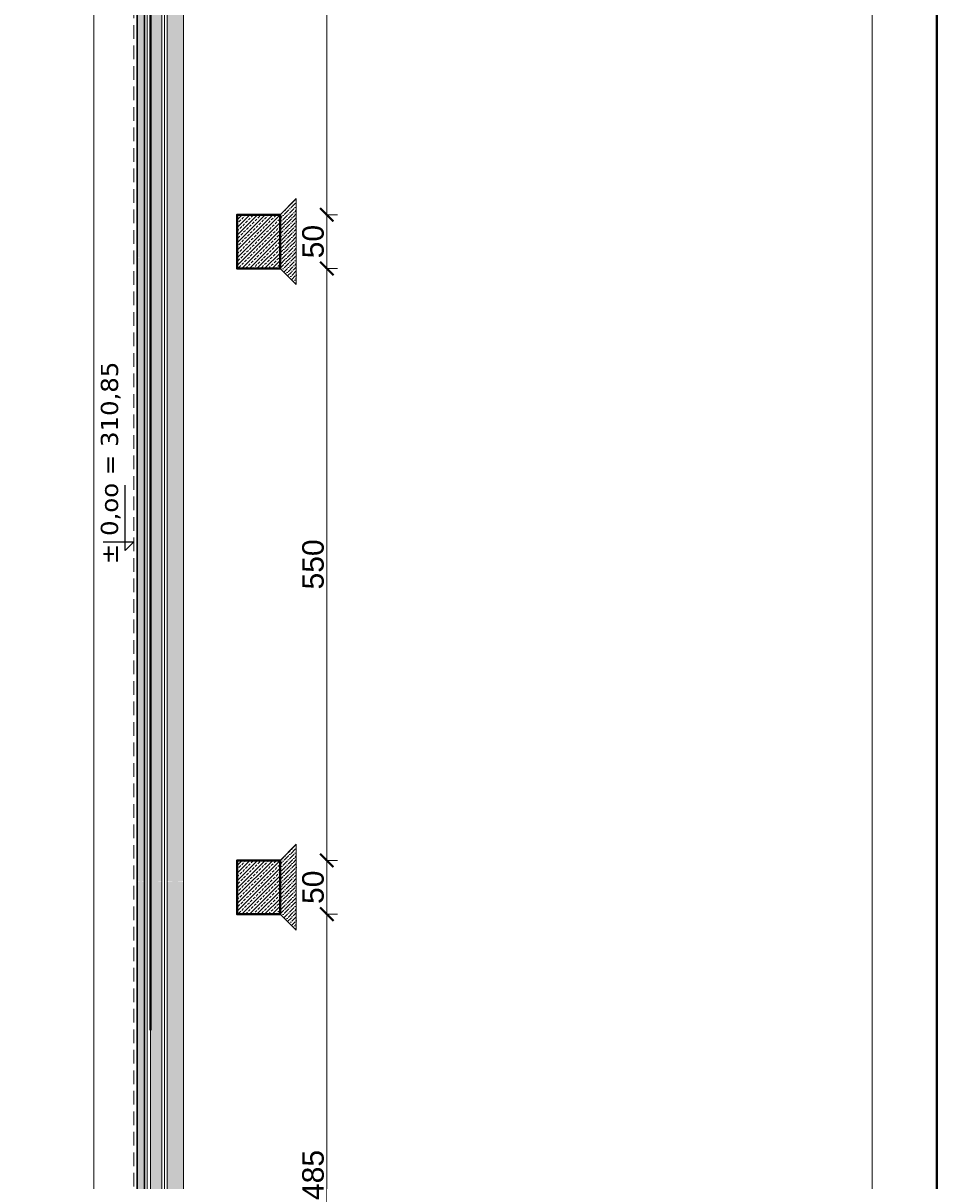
# Model space of a CAD drawing. Extents: x -19 to 9300416, y -12 to 10688993.
# Tile 69 of 106: x 4609113 to 4609962, y 5315345 to 5316421. Entities that reach past the tile are written whole.
import ezdxf
from ezdxf.lldxf.tags import DXFTag

# ---------------------------------------------------------------- set-up
doc = ezdxf.new("R2010")
doc.units = 0
doc.header["$MEASUREMENT"] = 0
doc.linetypes.add('DASHDOT', pattern=[25.4, 12.7, -6.35, 0, -6.35])
doc.linetypes.add('DASHED', pattern=[19.05, 12.7, -6.35])
for name, color, linetype in [('_', 7, 'Continuous'), ('K_WIDOK', 8, 'Continuous'), ('sciany', 1, 'Continuous')]:
    doc.layers.add(name, color=color, linetype=linetype)
for name, color, linetype, lineweight in [('hatch', 253, 'Continuous', 0), ('k', 7, 'Continuous', 13), ('K-SCIANY CIENKI', 163, 'Continuous', 30), ('K-SCIANY GRUBY', 195, 'Continuous', 40), ('sciany - mur', 1, 'Continuous', 30)]:
    doc.layers.add(name, color=color, linetype=linetype, lineweight=lineweight)
doc.layers.add('NIEDRUK', color=230, linetype='Continuous', lineweight=40, plot=False)
doc.styles.add('Arial Narrow 20', font='arial.ttf', dxfattribs={"height": 20})
doc.styles.add('janusz', font='txt', dxfattribs={"height": 10})
doc.linetypes.add('BATTING', pattern='A,0.00254,-2.54,[134,ltypeshp.shx,S=2.54,R=0,X=-2.54,Y=0],-5.08,[134,ltypeshp.shx,S=2.54,R=180,X=2.54,Y=0],-2.54', length=10.16254)
tags = doc.linetypes.add('DASH', pattern=[15, 10, -5]).pattern_tags.tags
tags[6:7] = [DXFTag(74, 4), DXFTag(75, 0), DXFTag(340, '0'), DXFTag(46, 0.0), DXFTag(50, 0.0), DXFTag(44, 0.0), DXFTag(45, 0.0)]
tags[4:5] = [DXFTag(74, 4), DXFTag(75, 0), DXFTag(340, '0'), DXFTag(46, 0.0), DXFTag(50, 0.0), DXFTag(44, 0.0), DXFTag(45, 0.0)]
doc.dimstyles.new('1do100 ok', dxfattribs={"dimscale": 0.5, "dimtxt": 12, "dimasz": 25, "dimexe": 20, "dimexo": 0, "dimgap": 5, "dimtad": 1, "dimdec": 0, "dimzin": 9, "dimtxsty": 'Arial Narrow 20', "dimblk": 'ARCHTICK', "dimcen": 3, "dimdle": 20, "dimclrd": 256, "dimclre": 256, "dimclrt": 256, "dimadec": 0, "dimazin": 2, "dimtfac": 1, "dimtdec": 0, "dimtix": 1, "dimtmove": 2, "dimatfit": 3, "dimldrblk": 'NONE', "dimfxl": 0, "dimtvp": 1, "dimtolj": 1, "dimtzin": 0, "dimlwd": 5, "dimlwe": 5, "dimarcsym": 0})

# ---------------------------------------------------------------- blocks, each defined once
blk = doc.blocks.new('Z$W@#40D3745B')
at = {"layer": '_', "lineweight": 25, "ltscale": 4}
for p, q in [((8.1, 28.4), (8.1, 0)), ((8.1, 0), (0, 8.1)), ((0, 8.1), (60.8, 8.1))]:
    blk.add_line(p, q, dxfattribs=at)
blk = doc.blocks.new('_ArchTick')
at = {"color": 0, "linetype": 'ByBlock', "const_width": 0.15}
blk.add_lwpolyline([(-0.5, -0.5), (0.5, 0.5)], dxfattribs=at)
blk = doc.blocks.new('*D909')
at = {"layer": 'Defpoints', "color": 0, "lineweight": 0, "ltscale": 40}
for p in [(4609351.6, 5315593.2), (4609395, 5315593.2), (4609351.7, 5315108.4)]:
    blk.add_point(p, dxfattribs=at)
at = {"layer": 'k', "lineweight": 5, "ltscale": 40}
for p, q in [((4609393.8, 5315593.2), (4609405, 5315593.2)), ((4609395, 5315098.4), (4609395, 5315603.2)), ((4609393.8, 5315108.4), (4609405, 5315108.4))]:
    blk.add_line(p, q, dxfattribs=at)
at = {"layer": 'k', "lineweight": 5, "ltscale": 40, "xscale": 12.5, "yscale": 12.5, "zscale": 12.5}
for p, rotation in [((4609395, 5315593.2), 90), ((4609395, 5315108.4), 270)]:
    blk.add_blockref('_ArchTick', p, dxfattribs=dict(at, rotation=rotation))
at = {"layer": 'k', "lineweight": 0, "ltscale": 40, "insert": (4609382.3, 5315350.8), "char_height": 20, "attachment_point": 5, "rotation": 90, "style": 'Arial Narrow 20'}
blk.add_mtext('\\A1;485', dxfattribs=at)
blk = doc.blocks.new('_None')
blk = doc.blocks.new('*D910')
at = {"layer": 'Defpoints', "color": 0, "lineweight": 0, "ltscale": 40}
for p in [(4609351.6, 5315643.2), (4609395, 5315643.2), (4609351.6, 5315593.2)]:
    blk.add_point(p, dxfattribs=at)
at = {"layer": 'k', "lineweight": 5, "ltscale": 40}
for p, q in [((4609395, 5315583.2), (4609395, 5315653.2)), ((4609393.8, 5315643.2), (4609405, 5315643.2)), ((4609393.8, 5315593.2), (4609405, 5315593.2))]:
    blk.add_line(p, q, dxfattribs=at)
at = {"layer": 'k', "lineweight": 5, "ltscale": 40, "xscale": 12.5, "yscale": 12.5, "zscale": 12.5}
for p, rotation in [((4609395, 5315643.2), 90), ((4609395, 5315593.2), 270)]:
    blk.add_blockref('_ArchTick', p, dxfattribs=dict(at, rotation=rotation))
at = {"layer": 'k', "lineweight": 0, "ltscale": 40, "insert": (4609382.3, 5315618.2), "char_height": 20, "attachment_point": 5, "rotation": 90, "style": 'Arial Narrow 20'}
blk.add_mtext('\\A1;50', dxfattribs=at)
blk = doc.blocks.new('*D911')
at = {"layer": 'Defpoints', "color": 0, "lineweight": 0, "ltscale": 40}
for p in [(4609351.6, 5316193.3), (4609395, 5316193.3), (4609351.6, 5315643.2)]:
    blk.add_point(p, dxfattribs=at)
at = {"layer": 'k', "lineweight": 5, "ltscale": 40}
for p, q in [((4609395, 5315633.2), (4609395, 5316203.3)), ((4609393.8, 5316193.3), (4609405, 5316193.3)), ((4609393.8, 5315643.2), (4609405, 5315643.2))]:
    blk.add_line(p, q, dxfattribs=at)
at = {"layer": 'k', "lineweight": 5, "ltscale": 40, "xscale": 12.5, "yscale": 12.5, "zscale": 12.5}
for p, rotation in [((4609395, 5316193.3), 90), ((4609395, 5315643.2), 270)]:
    blk.add_blockref('_ArchTick', p, dxfattribs=dict(at, rotation=rotation))
at = {"layer": 'k', "lineweight": 0, "ltscale": 40, "insert": (4609382.3, 5315918.3), "char_height": 20, "attachment_point": 5, "rotation": 90, "style": 'Arial Narrow 20'}
blk.add_mtext('\\A1;550', dxfattribs=at)
blk = doc.blocks.new('*D912')
at = {"layer": 'Defpoints', "color": 0, "lineweight": 0, "ltscale": 40}
for p in [(4609351.7, 5316243.3), (4609395, 5316243.3), (4609351.6, 5316193.3)]:
    blk.add_point(p, dxfattribs=at)
at = {"layer": 'k', "lineweight": 5, "ltscale": 40}
for p, q in [((4609395, 5316183.3), (4609395, 5316253.3)), ((4609393.8, 5316243.3), (4609405, 5316243.3)), ((4609393.8, 5316193.3), (4609405, 5316193.3))]:
    blk.add_line(p, q, dxfattribs=at)
at = {"layer": 'k', "lineweight": 5, "ltscale": 40, "xscale": 12.5, "yscale": 12.5, "zscale": 12.5}
for p, rotation in [((4609395, 5316243.3), 90), ((4609395, 5316193.3), 270)]:
    blk.add_blockref('_ArchTick', p, dxfattribs=dict(at, rotation=rotation))
at = {"layer": 'k', "lineweight": 0, "ltscale": 40, "insert": (4609382.3, 5316218.3), "char_height": 20, "attachment_point": 5, "rotation": 90, "style": 'Arial Narrow 20'}
blk.add_mtext('\\A1;50', dxfattribs=at)
blk = doc.blocks.new('*D913')
at = {"layer": 'Defpoints', "color": 0, "lineweight": 0, "ltscale": 40}
for p in [(4609351.7, 5316728.4), (4609395, 5316728.4), (4609351.7, 5316243.3)]:
    blk.add_point(p, dxfattribs=at)
at = {"layer": 'k', "lineweight": 5, "ltscale": 40}
for p, q in [((4609395, 5316233.3), (4609395, 5316738.4)), ((4609393.8, 5316728.4), (4609405, 5316728.4)), ((4609393.8, 5316243.3), (4609405, 5316243.3))]:
    blk.add_line(p, q, dxfattribs=at)
at = {"layer": 'k', "lineweight": 5, "ltscale": 40, "xscale": 12.5, "yscale": 12.5, "zscale": 12.5}
for p, rotation in [((4609395, 5316728.4), 90), ((4609395, 5316243.3), 270)]:
    blk.add_blockref('_ArchTick', p, dxfattribs=dict(at, rotation=rotation))
at = {"layer": 'k', "lineweight": 0, "ltscale": 40, "insert": (4609382.3, 5316485.9), "char_height": 20, "attachment_point": 5, "rotation": 90, "style": 'Arial Narrow 20'}
blk.add_mtext('\\A1;485', dxfattribs=at)

msp = doc.modelspace()

# ---------------------------------------------------------------- hatches: boundary and pattern name
at = {"layer": 'K_WIDOK', "lineweight": 0, "ltscale": 40}
h = msp.add_hatch(dxfattribs=at)
h.set_pattern_fill('ANSI36', color=256, scale=20, angle=180)
h.set_pattern_definition([(225, (9941868.22, 660231.2175), (-1.3258252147, -4.8613591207), [6.25, -1.25, 0, -1.25])])
h.paths.add_polyline_path([(4609225.71, 5316203.38), (4609218.71, 5316203.38), (4609218.71, 5315624), (4609222.21, 5315623.35), (4609225.71, 5315624)])
h.paths.add_polyline_path([(4609218.71, 5315485.38), (4609225.71, 5315485.38), (4609225.71, 5315623.35), (4609218.71, 5315623.35)])
h.paths.add_polyline_path([(4609231.71, 5315623.35), (4609231.71, 5315485.38), (4609231.2, 5315455.38), (4609236.71, 5315455.38), (4609241.71, 5315455.38), (4609241.71, 5315485.38), (4609241.71, 5315623.35), (4609231.71, 5315623.35)])
h.paths.add_polyline_path([(4609241.71, 5316203.38), (4609231.71, 5316203.38), (4609231.71, 5315653.35), (4609231.71, 5315623.35), (4609236.71, 5315623.35), (4609241.71, 5315624), (4609241.71, 5315653.35)])
h.paths.add_polyline_path([(4609241.71, 5316233.38), (4609241.71, 5316743.35), (4609231.71, 5316743.35), (4609231.71, 5316233.38), (4609231.71, 5316203.38), (4609236.71, 5316203.38), (4609241.71, 5316203.38)])
h.paths.add_polyline_path([(4609225.71, 5316743.35), (4609218.71, 5316743.35), (4609218.71, 5316233.38), (4609218.71, 5316203.91), (4609222.21, 5316203.38), (4609225.71, 5316203.38), (4609225.71, 5316233.38)])
h = msp.add_hatch(dxfattribs=at)
h.set_pattern_fill('AR-CONC', color=256, angle=90)
h.set_pattern_definition([(140, (9941898.2806, 665605.3115), (0.62752135, 7.172601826), [0.75, -8.25]), (85, (9941898.281, 665605.3115), (-7.521921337, -1.387513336), [0.6, -6.6]), (190.45144446, (9941898.333, 665605.909), (-6.89439991, 5.785088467), [0.63740192, -7.01142112]), (136.1842, (9941896.281, 665605.3115), (1.655192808, 10.672413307), [1.125, -12.375]), (186.63563549, (9941896.419, 665606.201), (-9.741186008, 9.346619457), [0.95610342, -10.5171376]), (81.18416399, (9941896.281, 665605.311), (-9.741186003, 9.34661945), [0.9, -9.90000001]), (111, (9941896.7806, 665606.3115), (4.0261889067, 5.969070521), [0.75, -8.25]), (56, (9941896.781, 665606.3115), (-7.2515004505, 2.433153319), [0.6, -6.6]), (161.45144474, (9941897.116, 665606.809), (-3.225311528, 8.402223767), [0.6374019, -7.01142112]), (127.5, (9941898.2806, 665605.3115), (-3.3289385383, 0.1215985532), [0, -6.52, 0, -6.7, 0, -6.625]), (97.5, (9941898.2806, 665605.3115), (-3.9441171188, 2.6306953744), [0, -3.82, 0, -6.37, 0, -2.525]), (57.5, (9941898.2806, 665603.0815), (0.2255487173, 5.3382243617), [0, -2.5, 0, -7.8, 0, -10.35]), (47.5, (9941898.2806, 665602.0815), (-1.0010498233, 5.8318616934), [0, -3.25, 0, -5.18, 0, -7.35])])
h.paths.add_polyline_path([(4609246.71, 5315485.38), (4609261.71, 5315485.38), (4609261.71, 5315623.35), (4609246.71, 5315623.35)])
h.paths.add_polyline_path([(4609261.71, 5315093.35), (4609246.71, 5315093.35), (4609246.71, 5315455.38), (4609246.71, 5315485.38), (4609254.21, 5315485.38), (4609261.71, 5315485.38), (4609261.71, 5315455.38)])
h.paths.add_polyline_path([(4609246.71, 5315653.35), (4609246.71, 5315624), (4609254.21, 5315623.35), (4609261.71, 5315624), (4609261.71, 5315653.35), (4609261.71, 5316203.38), (4609246.71, 5316203.38), (4609246.71, 5315653.35)])
h.paths.add_polyline_path([(4609246.71, 5316233.38), (4609246.71, 5316203.38), (4609254.21, 5316203.38), (4609261.71, 5316203.38), (4609261.71, 5316233.38), (4609261.71, 5316743.35), (4609246.71, 5316743.35)])
h = msp.add_hatch(dxfattribs=at)
h.set_pattern_fill('ANSI36', color=256, scale=20, angle=180)
h.set_pattern_definition([(225, (9941868.22, 663902.8155), (-1.3258252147, -4.8613591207), [6.25, -1.25, 0, -1.25])])
h.paths.add_polyline_path([(4609351.7, 5316218.44), (4609351.58, 5316193.32), (4609366.71, 5316178.32), (4609366.7, 5316218.44)])
h.paths.add_polyline_path([(4609351.7, 5316218.44), (4609366.7, 5316218.44), (4609366.7, 5316258.31), (4609351.58, 5316243.35)])
h = msp.add_hatch(dxfattribs=at)
h.set_pattern_fill('ANSI33', color=256, scale=20, angle=180)
h.set_pattern_definition([(225, (9941868.0957, 661371.277), (3.535533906, -3.535533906), []), (225, (9941864.56, 661371.277), (3.535533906, -3.535533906), [2.5, -1.25])])
h.paths.add_polyline_path([(4609351.58, 5316193.32), (4609351.58, 5316243.35), (4609311.58, 5316243.35), (4609311.71, 5316193.35)])
h = msp.add_hatch(dxfattribs=at)
h.set_pattern_fill('ANSI36', color=256, scale=20, angle=180)
h.set_pattern_definition([(225, (9941868.22, 663302.6833), (-1.3258252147, -4.8613591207), [6.25, -1.25, 0, -1.25])])
h.paths.add_polyline_path([(4609351.7, 5315618.31), (4609351.58, 5315593.19), (4609366.71, 5315578.19), (4609366.7, 5315618.31)])
h.paths.add_polyline_path([(4609351.7, 5315618.31), (4609366.7, 5315618.31), (4609366.7, 5315658.18), (4609351.58, 5315643.22)])
h = msp.add_hatch(dxfattribs=at)
h.set_pattern_fill('ANSI33', color=256, scale=20, angle=180)
h.set_pattern_definition([(225, (9941868.0957, 660771.1446), (3.535533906, -3.535533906), []), (225, (9941864.56, 660771.1446), (3.535533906, -3.535533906), [2.5, -1.25])])
h.paths.add_polyline_path([(4609351.58, 5315593.19), (4609351.58, 5315643.22), (4609311.58, 5315643.22), (4609311.71, 5315593.22)])
h = msp.add_hatch(dxfattribs=at)
h.set_pattern_fill('ANSI36', color=256, scale=20, angle=180)
h.set_pattern_definition([(225, (9941868.22, 662762.7563), (-1.3258252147, -4.8613591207), [6.25, -1.25, 0, -1.25])])
h.paths.add_polyline_path([(4609231.7, 5315093.35), (4609241.71, 5315093.35), (4609241.71, 5315247.38), (4609231.2, 5315247.38), (4609231.2, 5315078.35), (4609231.7, 5315078.35)])
h.paths.add_polyline_path([(4609231.2, 5315443.89), (4609231.2, 5315268.42), (4609241.71, 5315268.42), (4609241.71, 5315443.89)])
h.paths.add_polyline_path([(4609241.71, 5315249.38), (4609241.71, 5315268.42), (4609231.2, 5315268.42), (4609231.2, 5315249.38)])
h.paths.add_polyline_path([(4609241.71, 5315247.38), (4609241.71, 5315249.38), (4609231.2, 5315249.38), (4609231.2, 5315247.38)])
h.paths.add_polyline_path([(4609241.71, 5315455.38), (4609231.2, 5315455.38), (4609231.2, 5315443.89), (4609241.71, 5315443.89)])
h.paths.add_polyline_path([(4609225.71, 5315455.38), (4609225.71, 5315485.38), (4609222.21, 5315485.38), (4609218.71, 5315485.38), (4609218.71, 5315455.38), (4609218.71, 5315443.89), (4609225.71, 5315443.89)])
h.paths.add_polyline_path([(4609218.71, 5315443.89), (4609218.71, 5315268.42), (4609225.71, 5315268.42), (4609225.71, 5315443.89), (4609218.71, 5315443.89)])
h.paths.add_polyline_path([(4609225.71, 5315268.42), (4609218.71, 5315268.42), (4609218.71, 5315249.38), (4609225.71, 5315249.38)])
h.paths.add_polyline_path([(4609218.71, 5315249.38), (4609218.71, 5315247.38), (4609225.71, 5315247.38), (4609225.71, 5315249.38)])
h.paths.add_polyline_path([(4609225.71, 5315247.38), (4609218.71, 5315247.38), (4609218.71, 5315093.35), (4609225.71, 5315093.35)])

# ---------------------------------------------------------------- linework, layer by layer
at = {"color": 92, "linetype": 'DASHED', "lineweight": 0}
msp.add_line((4609215.71, 5316743.35), (4609215.71, 5315093.35), dxfattribs=at)
at = {"color": 1, "lineweight": 0, "ltscale": 40}
msp.add_line((4609218.71, 5315375.05), (4609218.71, 5315485.38), dxfattribs=at)
at = {"linetype": 'DASH', "lineweight": 0}
for points in [[(4609351.71, 5316193.32), (4609366.71, 5316178.32), (4609366.71, 5316258.32), (4609351.71, 5316243.32)], [(4609351.71, 5315593.19), (4609366.71, 5315578.19), (4609366.71, 5315658.19), (4609351.71, 5315643.19)]]:
    msp.add_lwpolyline(points, dxfattribs=at)
at = {"layer": 'hatch', "linetype": 'BATTING', "lineweight": 0, "ltscale": 0.2}
for p, q in [((4609228.21, 5316743.35), (4609228.12, 5316203.38)), ((4609244.12, 5316203.38), (4609244.12, 5316743.35)), ((4609228.12, 5315624.15), (4609228.12, 5316203.38)), ((4609244.12, 5315624.15), (4609244.12, 5316203.38)), ((4609228.12, 5315624), (4609228.12, 5315485.38)), ((4609244.12, 5315624), (4609244.12, 5315485.38)), ((4609228.12, 5315485.38), (4609228.12, 5315093.35)), ((4609244.12, 5315485.38), (4609244.12, 5315093.35))]:
    msp.add_line(p, q, dxfattribs=at)
at = {"layer": 'hatch', "color": 252}
for points in [[(4605761.95, 5314288.33), (4609961.95, 5314288.33), (4609961.95, 5317258.33), (4605761.95, 5317258.33)], [(4606081.95, 5317198.33), (4609901.95, 5317198.33), (4609901.95, 5314348.33), (4606081.95, 5314348.33)]]:
    msp.add_lwpolyline(points, close=True, dxfattribs=at)
at = {"layer": 'k', "lineweight": 0, "ltscale": 40}
for p, q in [((4609178.48, 5315025.39), (4609178.48, 5316791.37)), ((4609241.71, 5316203.38), (4609241.71, 5316743.35)), ((4609246.71, 5316203.38), (4609246.71, 5316743.35)), ((4609261.71, 5316203.38), (4609261.71, 5316743.35)), ((4609241.71, 5315624.15), (4609241.71, 5316203.38)), ((4609246.71, 5315624.15), (4609246.71, 5316203.38)), ((4609261.71, 5315624.15), (4609261.71, 5316203.38)), ((4609241.71, 5315624), (4609241.71, 5315485.38)), ((4609246.71, 5315624), (4609246.71, 5315485.38)), ((4609261.71, 5315624), (4609261.71, 5315485.38)), ((4609241.71, 5315485.38), (4609241.71, 5315093.35)), ((4609246.71, 5315485.38), (4609246.71, 5315093.35)), ((4609261.71, 5315485.38), (4609261.71, 5315093.35))]:
    msp.add_line(p, q, dxfattribs=at)
at = {"layer": 'K-SCIANY CIENKI'}
for p, q in [((4609218.71, 5315624.15), (4609218.71, 5316743.35)), ((4609225.71, 5316203.38), (4609225.71, 5316743.35)), ((4609225.71, 5315624.15), (4609225.71, 5316203.38)), ((4609218.71, 5315624), (4609218.71, 5315485.38)), ((4609225.71, 5315624), (4609225.71, 5315485.38)), ((4609218.71, 5315485.38), (4609218.71, 5315576.96)), ((4609218.71, 5315485.38), (4609218.71, 5315093.35)), ((4609225.71, 5315485.38), (4609225.71, 5315093.35))]:
    msp.add_line(p, q, dxfattribs=at)
at = {"layer": 'K-SCIANY GRUBY'}
for points in [[(4609351.71, 5316193.32), (4609351.71, 5316243.32), (4609311.71, 5316243.32), (4609311.71, 5316193.32)], [(4609351.71, 5315593.19), (4609351.71, 5315643.19), (4609311.71, 5315643.19), (4609311.71, 5315593.19)]]:
    msp.add_lwpolyline(points, close=True, dxfattribs=at)
at = {"layer": 'NIEDRUK', "color": 252}
msp.add_lwpolyline([(4605761.95, 5314288.33), (4609961.95, 5314288.33), (4609961.95, 5317258.33), (4605761.95, 5317258.33)], close=True, dxfattribs=at)
at = {"layer": 'sciany', "lineweight": 0, "ltscale": 40}
for p, q in [((4609230.71, 5315623.35), (4609230.71, 5316755.39)), ((4609231.71, 5315623.35), (4609231.71, 5316752.94)), ((4609231.71, 5316364.5), (4609231.71, 5315485.38)), ((4609230.71, 5315624.8), (4609230.71, 5315485.38))]:
    msp.add_line(p, q, dxfattribs=at)
at = {"layer": 'sciany', "ltscale": 40}
for q in [(4609218.71, 5316207.34), (4609218.71, 5315485.38)]:
    msp.add_line((4609218.71, 5315624.07), q, dxfattribs=at)
at = {"layer": 'sciany - mur', "color": 252, "linetype": 'DASHDOT', "lineweight": 0, "const_width": 1}
msp.add_lwpolyline([(4609231.21, 5315485.38), (4609231.21, 5316773.91), (4609311.08, 5316773.91), (4609311.21, 5316743.36)], dxfattribs=at)
at = {"layer": 'sciany - mur', "color": 251, "lineweight": 0, "ltscale": 40}
for points in [[(4609351.58, 5316193.35), (4609351.58, 5316243.35), (4609311.58, 5316243.35), (4609311.58, 5316193.35)], [(4609351.58, 5315593.22), (4609351.58, 5315643.22), (4609311.58, 5315643.22), (4609311.58, 5315593.22)]]:
    msp.add_lwpolyline(points, close=True, dxfattribs=at)
at = {"layer": 'sciany - mur', "color": 252, "linetype": 'DASHDOT', "lineweight": 0}
msp.add_lwpolyline([(4609311.21, 5315093.31, 1, 1, 0), (4609311.21, 5315062.85, 1, 1, 0), (4609231.2, 5315062.85, 1, 1, 0), (4609231.2, 5315485.38, 0, 0, 0)], format="xyseb", dxfattribs=at)

# ---------------------------------------------------------------- block references
at = {"layer": 'sciany', "linetype": 'Continuous', "rotation": 90}
msp.add_blockref('Z$W@#40D3745B', (4609215.71, 5315931.1), dxfattribs=at)

# ---------------------------------------------------------------- texts
at = {"layer": '_', "lineweight": 25, "ltscale": 4, "insert": (4609184.99, 5315918.57), "char_height": 16, "width": 225.8785, "attachment_point": 1, "rotation": 89.97852, "style": 'janusz'}
msp.add_mtext('{\\W1.2;\\fTahoma|b0|i0|c238|p34;%%P 0,oo = 310,85 }', dxfattribs=at)

# ---------------------------------------------------------------- dimensions: what is measured, and where the dimension line sits
at = {"layer": 'k', "lineweight": 0, "ltscale": 40}
for base, p1, p2, picture, middle in [((4609395.01, 5316728.38), (4609351.71, 5316243.32), (4609351.71, 5316728.38), '*D913', (4609382.3, 5316485.85)), ((4609395.01, 5316243.32), (4609351.58, 5316193.32), (4609351.71, 5316243.32), '*D912', (4609382.3, 5316218.32)), ((4609395.01, 5316193.32), (4609351.58, 5315643.19), (4609351.58, 5316193.32), '*D911', (4609382.3, 5315918.26)), ((4609395.01, 5315643.19), (4609351.58, 5315593.19), (4609351.58, 5315643.19), '*D910', (4609382.3, 5315618.19)), ((4609395.01, 5315593.19), (4609351.7, 5315108.35), (4609351.58, 5315593.19), '*D909', (4609382.3, 5315350.77))]:
    dim = msp.add_linear_dim(base=base, p1=p1, p2=p2, angle=90, dimstyle='1do100 ok', override={"dimfxl": 2.5}, dxfattribs=at)
    dim.commit()
    dim.dimension.update_dxf_attribs({"geometry": picture, "text_midpoint": middle})

doc.saveas('drawing.dxf')
